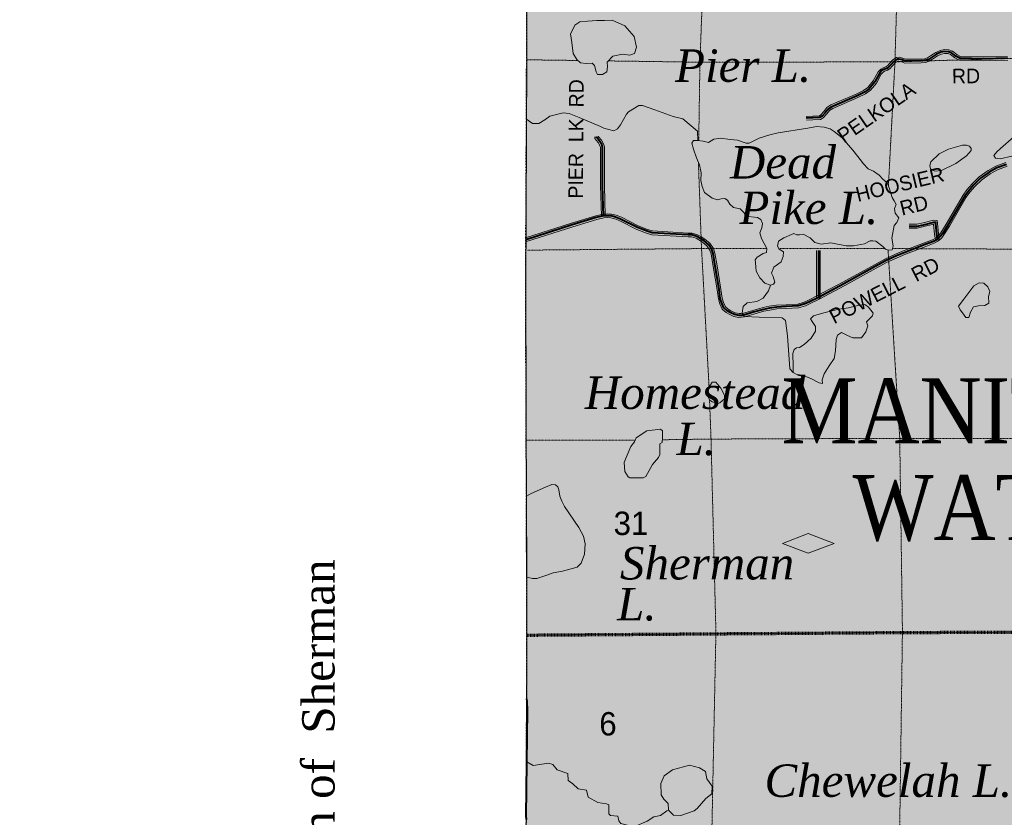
# Model space of a CAD drawing. Extents: x 290250 to 590026, y 44066 to 275711.
# Tile 35 of 187: x 315349 to 342663, y 157178 to 179299. Entities that reach past the tile are written whole.
import ezdxf

# ---------------------------------------------------------------- set-up
doc = ezdxf.new("R2010")
doc.units = 0
doc.header["$MEASUREMENT"] = 0
for name, pattern in [('Wisdot1', [0.0625, 0.03125, -0.03125]), ('Wisdot2', [0.125, 0.0625, -0.0625]), ('Wisdot4', [0.28125, 0.125, -0.0625, 0.03125, -0.0625])]:
    doc.linetypes.add(name, pattern=pattern)
for name, color, linetype, lineweight in [('C_bnd_civil_town', 240, 'Wisdot2', 70), ('C_bnd_civil_town_txt', 240, 'Continuous', 70), ('C_bnd_county', 240, 'Wisdot4', 25), ('C_bnd_section', 240, 'Wisdot1', 15), ('C_forest_state_bnd', 240, 'Continuous', 9), ('C_forest_state_bnd_fill', 245, 'Continuous', 25), ('C_indian_res_bnd', 240, 'Continuous', 9), ('C_indian_res_bnd_fill', 248, 'Continuous', 25), ('C_lake', 240, 'Continuous', 9), ('C_lake_fill', 247, 'Continuous', 25), ('C_per_txt_blk', 240, 'Continuous', 20), ('C_pto_hunt_fish', 240, 'Continuous', 0), ('C_river_single', 242, 'Continuous', 13), ('C_sth', 240, 'Continuous', 40), ('C_twnrd', 240, 'Continuous', 13), ('C_twnrd_txt', 240, 'Continuous', 13)]:
    doc.layers.add(name, color=color, linetype=linetype, lineweight=lineweight)
for name, color, linetype in [('C_bnd_section_line_txt', 240, 'Continuous'), ('C_lake_txt', 240, 'Continuous'), ('C_pto_hunt_fish_fill', 240, 'Continuous')]:
    doc.layers.add(name, color=color, linetype=linetype)
doc.layers.add('C_twnrd_mask', color=7, linetype='Continuous', lineweight=40, true_color=0xffffff)
doc.styles.add('Source Sans Pro', font='SourceSansPro-Regular.ttf')
doc.styles.add('Times New Roman', font='times.ttf')
doc.styles.add('Times New Roman Italic', font='timesi.ttf')

# ---------------------------------------------------------------- blocks, each defined once
blk = doc.blocks.new('Map-hatch-to-back')
at = {"layer": 'C_forest_state_bnd_fill'}
h = blk.add_hatch(color=256, dxfattribs=at)
h.dxf.hatch_style = 1
h.paths.add_polyline_path([(457192, 99780), (457071, 110129), (456960, 115397), (456839, 120509), (456727, 125653), (456668, 128184), (457693, 130365), (455903, 130368), (455857, 135636), (455856, 140769), (455857, 146210), (455890, 151412), (455891, 154601), (455891, 154601), (455927, 159754), (455942, 162106), (455948, 162494), (455981, 165555), (456010, 167376), (456009, 172543), (456012, 174366), (456009, 177882), (455872, 183119), (455869, 183940), (455867, 184340), (455854, 188338), (455876, 192909), (455888, 193608), (455887, 198960), (450618, 198809), (445350, 198809), (440081, 198740), (437834, 198605), (434837, 198680), (430269, 198626), (429534, 198611), (424336, 198953), (413697, 199055), (410853, 199015), (409941, 199006), (407590, 198992), (402893, 199032), (393645, 198946), (390874, 198953), (387492, 198920), (387428, 201581), (387036, 204177), (386351, 204197), (384694, 204248), (383997, 204269), (382804, 204305), (381803, 204335), (381640, 204329), (381244, 204313), (380724, 204293), (380372, 204279), (380055, 204267), (376600, 204131), (373930, 204094), (373435, 204087), (371501, 204060), (371373, 204058), (370103, 204082), (370074, 204082), (366451, 204112), (363479, 204206), (360806, 204291), (360806, 204291), (360503, 204299), (358919, 204340), (358919, 204340), (357521, 204376), (355706, 204423), (350642, 204421), (345406, 204420), (340120, 204407), (340182, 209732), (339454, 209738), (338292, 209749), (334711, 209747), (334864, 215067), (334759, 220236), (334547, 225557), (332168, 225558), (329656, 225571), (329494, 219052), (329589, 214995), (329541, 205760), (329502, 199147), (329523, 195773), (329422, 193936), (329407, 189743), (329414, 178195), (329387, 171873), (329421, 162232), (334487, 162268), (339788, 162304), (345127, 162325), (350297, 162324), (355618, 162319), (358372, 162309), (360725, 162346), (361487, 162342), (363616, 162315), (364605, 162302), (367808, 162281), (371603, 162278), (371658, 156563), (371656, 152573), (371611, 145991), (371585, 140795), (371567, 135631), (371536, 133577), (371630, 130397), (372912, 130398), (372908, 126396), (372672, 121323), (372439, 115964), (377825, 116081), (383113, 115933), (387964, 115944), (388391, 115937), (393979, 115671), (393933, 110366), (393855, 105140), (393800, 99853), (396420, 99858), (399110, 99817), (404406, 99831), (409694, 99762), (414874, 99863), (420191, 99795), (425516, 99823), (433328, 99812), (436132, 99777), (442676, 99707), (446624, 99722), (451905, 99689), (453527, 99700)])
at = {"layer": 'C_indian_res_bnd_fill'}
h = blk.add_hatch(color=256, dxfattribs=at)
h.dxf.hatch_style = 1
h.paths.add_polyline_path([(315612, 99695), (315565, 105054), (315349, 110315), (315501, 112342), (315411, 117333), (315381, 121774), (315393, 126198), (315379, 130583), (325282, 130554), (327046, 130543), (329232, 130517), (329338, 137274), (329421, 162232), (334487, 162268), (339788, 162304), (345127, 162325), (350297, 162324), (355618, 162319), (358372, 162309), (360725, 162346), (364605, 162302), (367808, 162281), (371603, 162278), (371658, 156563), (371656, 152573), (371611, 145991), (371585, 140795), (371567, 135631), (371536, 133577), (371630, 130397), (372912, 130398), (372908, 126396), (372672, 121323), (372437, 115922), (372511, 110725), (372805, 99851), (367511, 99812), (359990, 99867), (359286, 99853), (358491, 99837), (346810, 99854), (341459, 99835), (331018, 99901), (325600, 99818)])
at = {"layer": 'C_lake_fill'}
h = blk.add_hatch(color=256, dxfattribs=at)
h.dxf.hatch_style = 1
h.paths.add_polyline_path([(330678, 178990), (330633, 178910), (330667, 178664), (330704, 178359), (330804, 178196), (330909, 178104), (331066, 178085), (331228, 178091), (331295, 178025), (331338, 177850), (331380, 177783), (331513, 177777), (331636, 177852), (331652, 177995), (331648, 178124), (331802, 178285), (332069, 178341), (332276, 178317), (332407, 178365), (332463, 178540), (332396, 178830), (332136, 179127), (331781, 179289), (331571, 179276), (331361, 179273), (331100, 179261), (330884, 179237), (330747, 179145)])
h = blk.add_hatch(color=256, dxfattribs=at)
h.dxf.hatch_style = 1
h.paths.add_polyline_path([(339102, 173160), (339294, 173010), (339367, 172931), (339446, 172906), (339551, 172916), (339581, 173029), (339541, 173242), (339604, 173590), (339683, 173677), (339737, 173801), (339631, 173937), (339614, 174059), (339664, 174176), (339607, 174272), (339550, 174366), (339470, 174638), (339411, 174779), (339289, 174874), (339194, 174989), (339031, 175100), (338890, 175163), (338746, 175311), (338700, 175378), (338457, 175679), (338167, 176027), (337945, 176196), (337831, 176274), (337670, 176317), (337452, 176340), (337212, 176292), (336389, 176164), (336163, 176110), (335864, 176012), (335710, 175943), (335583, 175874), (335505, 175872), (335258, 175956), (335054, 175973), (334788, 176012), (334606, 175986), (334453, 175897), (334313, 175930), (334149, 175952), (334040, 175948), (333992, 175875), (334038, 175704), (334123, 175469), (334211, 175275), (334252, 175055), (334248, 174838), (334284, 174673), (334344, 174505), (334559, 174352), (334703, 174302), (334807, 174329), (334909, 174336), (334985, 174294), (335046, 174184), (335147, 174092), (335332, 174054), (335454, 173935), (335470, 173854), (335814, 173814), (335907, 173759), (335955, 173649), (335932, 173526), (335885, 173385), (335927, 173227), (336075, 172950), (336069, 172841), (335974, 172814), (335804, 172717), (335756, 172638), (335762, 172556), (335766, 172438), (335776, 172326), (335877, 172139), (336020, 171994), (336173, 171932), (336262, 171968), (336301, 172023), (336252, 172175), (336202, 172271), (336271, 172437), (336470, 172582), (336527, 172730), (336540, 172859), (336415, 172933), (336368, 173017), (336401, 173160), (336544, 173250), (336762, 173338), (336826, 173371), (336912, 173329), (336980, 173328), (337081, 173355), (337274, 173252), (337410, 173121), (337581, 173075), (337852, 173107), (338278, 173029), (338479, 173025), (338786, 173086), (338943, 173165), (339014, 173168)])
h = blk.add_hatch(color=256, dxfattribs=at)
h.dxf.hatch_style = 1
h.paths.add_polyline_path([(342554, 175730), (342455, 175638), (342374, 175530), (342420, 175457), (342549, 175444), (342876, 175512), (343297, 175614), (343433, 175730), (343501, 175932), (343510, 176075), (343440, 176144), (343330, 176185), (343154, 176179), (342931, 176047)], flags=17)
h = blk.add_hatch(color=256, dxfattribs=at)
h.dxf.hatch_style = 1
h.paths.add_polyline_path([(340855, 175581), (340625, 175360), (340594, 175254), (340614, 175163), (340731, 175102), (340921, 175115), (341318, 175311), (341610, 175523), (341748, 175670), (341746, 175728), (341697, 175788), (341615, 175822), (341506, 175822), (341119, 175712)], flags=17)
h = blk.add_hatch(color=256, dxfattribs=at)
h.dxf.hatch_style = 1
h.paths.add_polyline_path([(341538, 171549), (341395, 171351), (341439, 171254), (341503, 171168), (341591, 171042), (341680, 171038), (341729, 171185), (341809, 171334), (341944, 171365), (342127, 171374), (342234, 171439), (342225, 171625), (342258, 171762), (342206, 171889), (342091, 171994), (341965, 171997), (341818, 171918)], flags=17)
h = blk.add_hatch(color=256, dxfattribs=at)
h.dxf.hatch_style = 1
h.paths.add_polyline_path([(336805, 169680), (336807, 169517), (336890, 169472), (336941, 169463), (337129, 169412), (337298, 169349), (337529, 169224), (337624, 169210), (337608, 169315), (337670, 169473), (337806, 169698), (337945, 169902), (337979, 170117), (337997, 170427), (338040, 170554), (338143, 170621), (338312, 170545), (338464, 170472), (338586, 170472), (338698, 170472), (338818, 170642), (338877, 170807), (338840, 170918), (339008, 171086), (339029, 171162), (338898, 171331), (338798, 171402), (338639, 171384), (338342, 171310), (338069, 171267), (337658, 171173), (337366, 171082), (337290, 171005), (337330, 170925), (337426, 170786), (337426, 170657), (337303, 170469), (337201, 170375), (337115, 170294), (336979, 170205), (336894, 170202), (336831, 170149), (336801, 170040)])
h = blk.add_hatch(color=256, dxfattribs=at)
h.dxf.hatch_style = 1
h.paths.add_polyline_path([(334445, 169102), (334512, 169168), (334563, 169243), (334663, 169242), (334795, 169083), (334902, 168882), (334902, 168782), (334776, 168675), (334726, 168658), (334559, 168701), (334493, 168751), (334443, 168852)])
h = blk.add_hatch(color=256, dxfattribs=at)
h.dxf.hatch_style = 1
h.paths.add_polyline_path([(333109, 167536), (333107, 167236), (333073, 167153), (332905, 166962), (332720, 166630), (332645, 166589), (332278, 166591), (332228, 166617), (332137, 166767), (332122, 167017), (332173, 167159), (332300, 167458), (332401, 167590), (332452, 167698), (332745, 167896), (333129, 167944), (333178, 167894), (333177, 167760), (333177, 167710), (333176, 167569)])
h = blk.add_hatch(color=256, dxfattribs=at)
h.dxf.hatch_style = 1
h.paths.add_polyline_path([(329415, 163840), (329579, 163801), (329691, 163805), (330000, 163906), (330144, 163961), (330404, 164007), (330814, 164115), (330926, 164224), (331020, 164474), (331032, 164767), (330991, 164972), (330858, 165219), (330463, 165801), (330384, 165948), (330332, 166082), (330306, 166261), (330277, 166339), (330210, 166401), (330115, 166408), (329934, 166331), (329539, 166156), (329408, 166088)])
h = blk.add_hatch(color=256, dxfattribs=at)
h.dxf.hatch_style = 1
h.paths.add_polyline_path([(333351, 157376), (333335, 157559), (333220, 157677), (333145, 157802), (333131, 158119), (333224, 158327), (333458, 158492), (333934, 158622), (334209, 158554), (334375, 158452), (334407, 158244), (334556, 158043), (334554, 157826), (334387, 157702), (334143, 157421), (334059, 157355), (333692, 157232), (333483, 157242)])
at = {"layer": 'C_pto_hunt_fish_fill'}
h = blk.add_hatch(color=256, dxfattribs=at)
h.dxf.hatch_style = 1
h.paths.add_polyline_path([(337940, 164776), (337223, 165053), (336506, 164776), (337223, 164501)])

msp = doc.modelspace()

# ---------------------------------------------------------------- linework, layer by layer
at = {"layer": 'C_bnd_civil_town', "ltscale": 0.5, "elevation": 8, "flags": 128}
msp.add_lwpolyline([(329421, 162232), (334487, 162268), (339788, 162304), (345127, 162325), (345588, 162325)], dxfattribs=at)
at = {"layer": 'C_bnd_county', "ltscale": 0.5, "elevation": 9, "flags": 128}
msp.add_lwpolyline([(329232, 130517), (329338, 137274), (329421, 162232), (329387, 171873), (329414, 178195), (329407, 189743), (329422, 193936), (329523, 195773), (329502, 199147), (329541, 205760), (329589, 214995), (329494, 219052), (329656, 225571), (329675, 236087), (329711, 246457)], dxfattribs=at)
at = {"layer": 'C_bnd_section', "ltscale": 0.5, "elevation": 7, "flags": 128}
for points in [[(339448, 174691), (339629, 178115), (339783, 183420), (339672, 186108), (339744, 187253)], [(334186, 175947), (334220, 178149), (334288, 179918)], [(329414, 178187), (330837, 178168)], [(331679, 178156), (334346, 178119), (339591, 178130), (345129, 178289), (345831, 178290)], [(334472, 169129), (334262, 172985), (334177, 175349)], [(336063, 172952), (334329, 172952), (329427, 172908)], [(339349, 172951), (336431, 172952)], [(339710, 147614), (339689, 151658), (339837, 162343), (339762, 167688), (339438, 172909)], [(386541, 172694), (382340, 173135), (377103, 172996), (371935, 172857), (368302, 172825), (366397, 172811), (360983, 172841), (358288, 172839), (355503, 172894), (350268, 172996), (344997, 172927), (339631, 172951), (339560, 172951)], [(334420, 152019), (334552, 156878), (334663, 162311), (334527, 167668), (334486, 168765)], [(348101, 167709), (345067, 167688), (339762, 167688), (334527, 167668), (333177, 167649)], [(332424, 167639), (329402, 167637)]]:
    msp.add_lwpolyline(points, dxfattribs=at)
at = {"layer": 'C_forest_state_bnd', "ltscale": 0.5, "elevation": 100, "flags": 128}
msp.add_lwpolyline([(329541, 205760), (329502, 199147), (329523, 195773), (329422, 193936), (329407, 189743), (329414, 178195), (329387, 171873), (329421, 162232), (329421, 162232), (334487, 162268), (339788, 162304), (345127, 162325)], dxfattribs=at)
at = {"layer": 'C_indian_res_bnd', "ltscale": 0.5, "elevation": 100, "flags": 128}
msp.add_lwpolyline([(329338, 137274), (329421, 162232), (334487, 162268), (339788, 162304), (345127, 162325), (350297, 162324), (355618, 162319), (358372, 162309), (360725, 162346), (364605, 162302), (367808, 162281), (371603, 162278), (371658, 156563)], dxfattribs=at)
at = {"layer": 'C_lake', "ltscale": 0.5, "elevation": 4, "flags": 128}
for points in [[(330678, 178990), (330633, 178910), (330667, 178664), (330704, 178359), (330804, 178196), (330909, 178104), (331066, 178085), (331228, 178091), (331295, 178025), (331338, 177850), (331380, 177783), (331513, 177777), (331636, 177852), (331652, 177995), (331648, 178124), (331802, 178285), (332069, 178341), (332276, 178317), (332407, 178365), (332463, 178540), (332396, 178830), (332136, 179127), (331781, 179289), (331571, 179276), (331361, 179273), (331100, 179261), (330884, 179237), (330747, 179145), (330678, 178990)], [(339102, 173160), (339294, 173010), (339367, 172931), (339446, 172906), (339551, 172916), (339581, 173029), (339541, 173242), (339604, 173590), (339683, 173677), (339737, 173801), (339631, 173937), (339614, 174059), (339664, 174176), (339607, 174272), (339550, 174366), (339470, 174638), (339411, 174779), (339289, 174874), (339194, 174989), (339031, 175100), (338890, 175163), (338746, 175311), (338700, 175378), (338457, 175679), (338167, 176027), (337945, 176196), (337831, 176274), (337670, 176317), (337452, 176340), (337212, 176292), (336389, 176164), (336163, 176110), (335864, 176012), (335710, 175943), (335583, 175874), (335505, 175872), (335258, 175956), (335054, 175973), (334788, 176012), (334606, 175986), (334453, 175897), (334313, 175930), (334149, 175952), (334040, 175948), (333992, 175875), (334038, 175704), (334123, 175469), (334211, 175275), (334252, 175055), (334248, 174838), (334284, 174673), (334344, 174505), (334559, 174352), (334703, 174302), (334807, 174329), (334909, 174336), (334985, 174294), (335046, 174184), (335147, 174092), (335332, 174054), (335454, 173935), (335470, 173854), (335814, 173814), (335907, 173759), (335955, 173649), (335932, 173526), (335885, 173385), (335927, 173227), (336075, 172950), (336069, 172841), (335974, 172814), (335804, 172717), (335756, 172638), (335762, 172556), (335766, 172438), (335776, 172326), (335877, 172139), (336020, 171994), (336173, 171932), (336262, 171968), (336301, 172023), (336252, 172175), (336202, 172271), (336271, 172437), (336470, 172582), (336527, 172730), (336540, 172859), (336415, 172933), (336368, 173017), (336401, 173160), (336544, 173250), (336762, 173338), (336826, 173371), (336912, 173329), (336980, 173328), (337081, 173355), (337274, 173252), (337410, 173121), (337581, 173075), (337852, 173107), (338278, 173029), (338479, 173025), (338786, 173086), (338943, 173165), (339014, 173168), (339102, 173160)], [(342554, 175730), (342455, 175638), (342374, 175530), (342420, 175457), (342549, 175444), (342876, 175512), (343297, 175614), (343433, 175730), (343501, 175932), (343510, 176075), (343440, 176144), (343330, 176185), (343154, 176179), (342931, 176047), (342554, 175730)], [(340855, 175581), (340625, 175360), (340594, 175254), (340614, 175163), (340731, 175102), (340921, 175115), (341318, 175311), (341610, 175523), (341748, 175670), (341746, 175728), (341697, 175788), (341615, 175822), (341506, 175822), (341119, 175712), (340855, 175581)], [(341538, 171549), (341395, 171351), (341439, 171254), (341503, 171168), (341591, 171042), (341680, 171038), (341729, 171185), (341809, 171334), (341944, 171365), (342127, 171374), (342234, 171439), (342225, 171625), (342258, 171762), (342206, 171889), (342091, 171994), (341965, 171997), (341818, 171918), (341538, 171549)], [(336805, 169680), (336807, 169517), (336890, 169472), (336941, 169463), (337129, 169412), (337298, 169349), (337529, 169224), (337624, 169210), (337608, 169315), (337670, 169473), (337806, 169698), (337945, 169902), (337979, 170117), (337997, 170427), (338040, 170554), (338143, 170621), (338312, 170545), (338464, 170472), (338586, 170472), (338698, 170472), (338818, 170642), (338877, 170807), (338840, 170918), (339008, 171086), (339029, 171162), (338898, 171331), (338798, 171402), (338639, 171384), (338342, 171310), (338069, 171267), (337658, 171173), (337366, 171082), (337290, 171005), (337330, 170925), (337426, 170786), (337426, 170657), (337303, 170469), (337201, 170375), (337115, 170294), (336979, 170205), (336894, 170202), (336831, 170149), (336801, 170040), (336805, 169680)], [(334445, 169102), (334512, 169168), (334563, 169243), (334663, 169242), (334795, 169083), (334902, 168882), (334902, 168782), (334776, 168675), (334726, 168658), (334559, 168701), (334493, 168751), (334443, 168852), (334445, 169102)], [(333109, 167536), (333107, 167236), (333073, 167153), (332905, 166962), (332720, 166630), (332645, 166589), (332278, 166591), (332228, 166617), (332137, 166767), (332122, 167017), (332173, 167159), (332300, 167458), (332401, 167590), (332452, 167698), (332745, 167896), (333129, 167944), (333178, 167894), (333177, 167760), (333177, 167710), (333176, 167569), (333109, 167536)], [(329415, 163840), (329579, 163801), (329691, 163805), (330000, 163906), (330144, 163961), (330404, 164007), (330814, 164115), (330926, 164224), (331020, 164474), (331032, 164767), (330991, 164972), (330858, 165219), (330463, 165801), (330384, 165948), (330332, 166082), (330306, 166261), (330277, 166339), (330210, 166401), (330115, 166408), (329934, 166331), (329539, 166156), (329408, 166088), (329415, 163840)], [(333351, 157376), (333335, 157559), (333220, 157677), (333145, 157802), (333131, 158119), (333224, 158327), (333458, 158492), (333934, 158622), (334209, 158554), (334375, 158452), (334407, 158244), (334556, 158043), (334554, 157826), (334387, 157702), (334143, 157421), (334059, 157355), (333692, 157232), (333483, 157242), (333351, 157376)]]:
    msp.add_lwpolyline(points, dxfattribs=at)
at = {"layer": 'C_pto_hunt_fish', "ltscale": 0.5, "elevation": 29, "flags": 128}
msp.add_lwpolyline([(337940, 164776), (337223, 165053), (336506, 164776), (337223, 164501), (337940, 164776)], dxfattribs=at)
at = {"layer": 'C_river_single', "ltscale": 0.5, "elevation": 13, "flags": 128}
for points in [[(334165, 175945), (334150, 176204), (333744, 176548), (333477, 176616), (332970, 176803), (332629, 176922), (332529, 176923), (332236, 176741), (332185, 176675), (332017, 176384), (331933, 176268), (331832, 176219), (331558, 176287), (331458, 176338), (330868, 176584), (330593, 176702), (330427, 176720), (330051, 176622), (329917, 176523), (329749, 176416), (329574, 176417), (329407, 176540)], [(336173, 171932), (336122, 171780), (335976, 171579), (335799, 171488), (335529, 171446), (335423, 171347), (335388, 171156), (335449, 171070), (335867, 171049), (336505, 171028), (336596, 170953), (336650, 170534), (336716, 169616), (336807, 169517)], [(331626, 157554), (331385, 157589), (331119, 157741), (331070, 157933), (330845, 157968), (330696, 158102), (330564, 158203), (330557, 158394), (330257, 158496), (330141, 158647), (330017, 158681), (329591, 158618), (329413, 158715)], [(332247, 156917), (332198, 156959), (332023, 157010), (331973, 157077), (331941, 157210), (331741, 157228), (331691, 157270), (331693, 157520), (331626, 157554)], [(333351, 157376), (333301, 157360), (333125, 157227), (332941, 157187), (332757, 157072), (332414, 156924), (332247, 156917)]]:
    msp.add_lwpolyline(points, dxfattribs=at)
at = {"layer": 'C_sth', "ltscale": 0.5, "elevation": 15, "flags": 128}
msp.add_lwpolyline([(329404, 157120), (329404, 157120), (329400, 157215), (329435, 160152), (329425, 160388), (329415, 160464)], dxfattribs=at)
at = {"layer": 'C_twnrd', "ltscale": 0.5}
for p, q in [((337453, 172899, 13), (337451, 171565, 13)), ((337559, 172899, 13), (337557, 171565, 13))]:
    msp.add_line(p, q, dxfattribs=at)
at = {"layer": 'C_twnrd', "ltscale": 0.5, "elevation": 13, "flags": 128}
for points in [[(342748, 178280), (342096, 178267), (341444, 178283), (341345, 178333), (341225, 178426), (341127, 178463), (341000, 178471), (340887, 178448), (340760, 178393), (340617, 178297), (340536, 178244), (340455, 178215), (340352, 178209), (339926, 178202), (339843, 178234), (339747, 178258), (339674, 178255), (339573, 178190), (339463, 178069), (339428, 178029), (339376, 177993), (339298, 177965), (339234, 177930), (339164, 177856), (339028, 177602), (338876, 177420), (338755, 177334), (338557, 177235), (337854, 176934), (337743, 176862), (337658, 176753), (337572, 176661), (337533, 176637), (337347, 176628), (337167, 176619)], [(342760, 178175), (342096, 178161), (341417, 178178), (341288, 178243), (341172, 178332), (341105, 178358), (341008, 178364), (340919, 178346), (340811, 178299), (340675, 178209), (340583, 178148), (340476, 178110), (340356, 178103), (339907, 178096), (339811, 178133), (339736, 178151), (339707, 178150), (339642, 178109), (339542, 177999), (339499, 177949), (339425, 177898), (339342, 177868), (339299, 177845), (339251, 177793), (339117, 177543), (338949, 177342), (338810, 177243), (338601, 177139), (337904, 176840), (337816, 176783), (337738, 176684), (337640, 176579), (337566, 176532), (337352, 176522), (337173, 176513)], [(331488, 173855), (331465, 174694), (331462, 175757), (331447, 175814), (331398, 175894), (331307, 176008), (331301, 176049)], [(331594, 173858), (331571, 174695), (331568, 175771), (331545, 175855), (331486, 175955), (331408, 176053), (331405, 176066)], [(342708, 175337), (342430, 175235), (342211, 175113), (341969, 174942), (341767, 174748), (341623, 174580), (341519, 174430), (341048, 173630), (340901, 173391), (340847, 173319), (340776, 173250), (340675, 173197), (340450, 173110), (339883, 172895), (339647, 172795), (339347, 172659), (338975, 172457), (338184, 172018), (337481, 171647), (337232, 171521), (337109, 171468), (336937, 171414), (336608, 171393), (336345, 171382), (336138, 171351), (335970, 171315), (335685, 171237), (335430, 171159), (335366, 171151), (335310, 171149), (335196, 171173), (335079, 171227), (335006, 171268), (334925, 171339), (334873, 171452), (334837, 171580), (334803, 171820), (334694, 172469), (334635, 172828), (334594, 172953), (334493, 173101), (334366, 173207), (334245, 173283), (334156, 173335), (334005, 173382), (333893, 173383), (332904, 173443), (332769, 173480), (332509, 173582), (332040, 173818), (331894, 173877), (331763, 173909), (331663, 173917), (331533, 173909), (331332, 173861), (330657, 173656), (329377, 173248)], [(342740, 175236), (342474, 175138), (342267, 175023), (342037, 174860), (341844, 174675), (341707, 174515), (341609, 174373), (341139, 173575), (340989, 173330), (340926, 173249), (340839, 173163), (340719, 173101), (340488, 173011), (339922, 172797), (339689, 172698), (339394, 172564), (339026, 172364), (338235, 171925), (337530, 171552), (337277, 171425), (337146, 171368), (336956, 171309), (336614, 171288), (336355, 171276), (336157, 171247), (335995, 171212), (335714, 171135), (335452, 171055), (335374, 171045), (335301, 171043), (335162, 171072), (335031, 171133), (334945, 171181), (334838, 171274), (334773, 171416), (334733, 171557), (334698, 171804), (334589, 172452), (334532, 172802), (334498, 172906), (334414, 173029), (334304, 173121), (334190, 173193), (334112, 173237), (333989, 173277), (333890, 173277), (332887, 173337), (332735, 173379), (332466, 173485), (331997, 173722), (331861, 173776), (331746, 173804), (331662, 173811), (331549, 173804), (331359, 173759), (330689, 173555), (329409, 173147)], [(340026, 173626), (340237, 173626), (340409, 173664), (340702, 173739), (340803, 173734), (340806, 173643), (340835, 173359), (340860, 173216)], [(340026, 173520), (340249, 173520), (340434, 173561), (340701, 173629), (340730, 173345), (340755, 173198)]]:
    msp.add_lwpolyline(points, dxfattribs=at)
at = {"layer": 'C_twnrd_mask', "ltscale": 0.5}
msp.add_line((337506, 172899, 12), (337504, 171565, 12), dxfattribs=at)
at = {"layer": 'C_twnrd_mask', "ltscale": 0.5, "elevation": 12, "flags": 128}
for points in [[(342754, 178228), (342096, 178214), (341431, 178230), (341317, 178288), (341199, 178379), (341116, 178411), (341004, 178417), (340903, 178397), (340786, 178346), (340646, 178253), (340560, 178196), (340466, 178163), (340354, 178156), (339916, 178149), (339827, 178183), (339742, 178205), (339691, 178203), (339608, 178149), (339503, 178034), (339463, 177989), (339400, 177946), (339320, 177916), (339266, 177887), (339207, 177825), (339073, 177572), (338912, 177381), (338783, 177288), (338579, 177187), (337879, 176887), (337779, 176822), (337698, 176718), (337606, 176620), (337549, 176584), (337350, 176575), (337170, 176566)], [(331541, 173857), (331518, 174695), (331515, 175764), (331496, 175835), (331442, 175925), (331357, 176031), (331353, 176058)], [(342724, 175287), (342452, 175187), (342239, 175068), (342003, 174901), (341805, 174711), (341665, 174547), (341564, 174402), (341094, 173603), (340945, 173360), (340887, 173284), (340808, 173207), (340697, 173149), (340469, 173060), (339903, 172846), (339668, 172747), (339370, 172612), (339000, 172410), (338210, 171971), (337505, 171599), (337255, 171473), (337128, 171418), (336946, 171361), (336611, 171341), (336350, 171329), (336147, 171299), (335982, 171263), (335700, 171186), (335441, 171107), (335370, 171098), (335305, 171096), (335179, 171123), (335055, 171180), (334976, 171225), (334881, 171307), (334823, 171434), (334785, 171569), (334750, 171812), (334642, 172460), (334583, 172815), (334546, 172929), (334453, 173065), (334335, 173164), (334217, 173238), (334134, 173286), (333997, 173329), (333892, 173330), (332896, 173390), (332752, 173430), (332487, 173533), (332019, 173770), (331878, 173827), (331755, 173857), (331663, 173864), (331541, 173857), (331345, 173810), (330673, 173606), (329393, 173198)], [(340026, 173573), (340243, 173573), (340422, 173612), (340708, 173686), (340752, 173684), (340753, 173640), (340783, 173352), (340808, 173207)]]:
    msp.add_lwpolyline(points, dxfattribs=at)

# ---------------------------------------------------------------- block references
msp.add_blockref('Map-hatch-to-back', (0, 0))

# ---------------------------------------------------------------- texts
at = {"layer": 'C_bnd_civil_town_txt', "ltscale": 0.5, "char_height": 1800, "attachment_point": 5, "rotation": 0, "line_spacing_factor": 0.8, "style": 'Times New Roman'}
for s, insert in [('{\\W0.875;\\C256;MANITOWISH}', (344275, 168431, 100)), ('{\\W0.875;\\C256;WATERS}', (343346, 165747, 100))]:
    msp.add_mtext(s, dxfattribs=dict(at, insert=insert))
at = {"layer": 'C_bnd_section_line_txt', "ltscale": 0.5, "char_height": 648, "attachment_point": 5, "rotation": 0, "line_spacing_factor": 0.8, "style": 'Source Sans Pro'}
for s, insert in [('{\\C256;31}', (332306, 165327, 100)), ('{\\C256;6}', (331668, 159768, 100))]:
    msp.add_mtext(s, dxfattribs=dict(at, insert=insert))
at = {"layer": 'C_lake_txt', "ltscale": 0.5, "char_height": 900, "attachment_point": 5, "rotation": 0, "line_spacing_factor": 0.8, "style": 'Times New Roman Italic'}
for s, insert in [('{\\C256;Pier L.}', (335418, 178016, 50)), ('{\\C256;Dead}', (336523, 175338, 50)), ('{\\C256;Pike L.}', (337242, 174073, 50)), ('{\\C256;Homestead}', (334084, 168947, 50)), ('{\\C256;L.}', (334116, 167663, 50)), ('{\\C256;Sherman}', (334418, 164217, 50)), ('{\\C256;L.}', (332469, 163081, 50)), ('{\\C256;Chewelah L.}', (339446, 158185, 50))]:
    msp.add_mtext(s, dxfattribs=dict(at, insert=insert))
at = {"layer": 'C_per_txt_blk', "ltscale": 0.5, "insert": (323641, 159254, 60), "char_height": 900, "attachment_point": 5, "rotation": 90, "line_spacing_factor": 0.8, "style": 'Times New Roman'}
msp.add_mtext('{\\C256;Town of  Sherman}', dxfattribs=at)
at = {"layer": 'C_twnrd_txt', "ltscale": 0.5, "char_height": 405.05, "attachment_point": 5, "line_spacing_factor": 0.8, "style": 'Source Sans Pro'}
for s, insert, rotation in [('{\\W0.99999;\\C256;RD}', (341600, 177738), 0.7542), ('{\\W1.00001;\\C256;PIER  LK  RD}', (330782, 175993), 89.6326), ('{\\W0.99999;\\C256;PELKOLA}', (339112, 176729), 34.6918), ('{\\W0.99999;\\C256;HOOSIER }', (339766, 174731), 13.5229), ('{\\W0.99999;\\C256;RD}', (340156, 174152), 13.5229), ('{\\W0.99999;\\C256;POWELL  RD}', (339335, 171791), 27.1197)]:
    msp.add_mtext(s, dxfattribs=dict(at, insert=insert, rotation=rotation))

doc.saveas('drawing.dxf')
